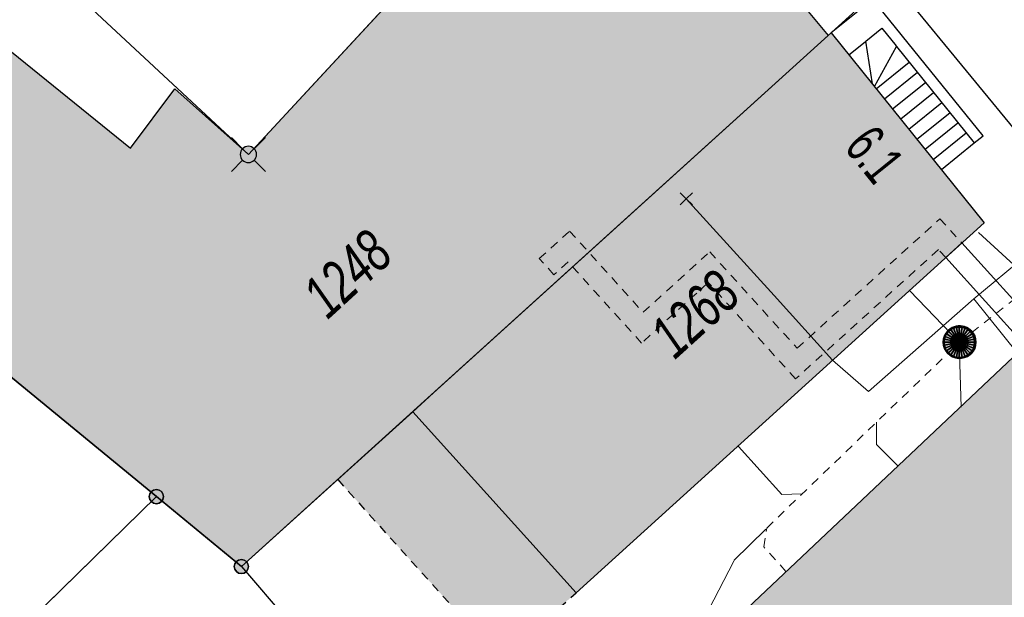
# Model space of a CAD drawing. Header units: metres. Extents: x 2695560 to 2696939, y 1260529 to 1262050.
# Tile 147 of 256: x 2695685 to 2695708, y 1260926 to 1260939. Entities that reach past the tile are written whole.
import ezdxf

# ---------------------------------------------------------------- set-up
doc = ezdxf.new("R2010")
doc.units = ezdxf.units.M
doc.linetypes.add('AUSGEZOGEN', pattern=[0])
doc.linetypes.add('VERDECKT2_S2', pattern=[0.36, 0.2, -0.16])
for name, color, linetype in [('XR$1$AV_Flächen (EO)', 7, 'AUSGEZOGEN'), ('XR$1$AV_Gebäudeflächen (BB)', 7, 'AUSGEZOGEN'), ('XR$1$AV_Gebäudeflächen (EO)', 7, 'AUSGEZOGEN'), ('XR$1$AV_Grenzpunkte', 7, 'AUSGEZOGEN'), ('XR$1$AV_Haus-Nr.', 7, 'AUSGEZOGEN'), ('XR$1$AV_Linien (BB)', 7, 'AUSGEZOGEN'), ('XR$1$AV_Linien (EO)', 7, 'AUSGEZOGEN'), ('XR$1$AV_Versicherung-Nr.', 7, 'AUSGEZOGEN'), ('XR$1$AW_LK_Schachtdeckel', 24, 'AUSGEZOGEN'), ('XR$1$Liegenschaftsgrenzen', 7, 'AUSGEZOGEN'), ('XR$1$PFAV', 255, 'AUSGEZOGEN'), ('XR$1$PFAW', 255, 'AUSGEZOGEN'), ('XR$1$RP_Abstandslinie', 7, 'AUSGEZOGEN')]:
    doc.layers.add(name, color=color, linetype=linetype)
for name, color, linetype, lineweight in [('XR$2$ABW-Linie-R-genau', 4, 'AUSGEZOGEN', 18), ('XR$2$ABW-Linie-R-ungenau', 4, 'VERDECKT2_S2', 18), ('XR$2$ABW-Punkt', 6, 'AUSGEZOGEN', 18), ('XR$2$ELE-LinieFlaeche-genau', 1, 'AUSGEZOGEN', 18), ('XR$2$ELE-LinieFlaeche-ungenau', 1, 'VERDECKT2_S2', 18), ('XR$2$KOM-Linie-U-genau', 91, 'AUSGEZOGEN', 18), ('XR$2$KOM-Punkt-U', 91, 'AUSGEZOGEN', 18)]:
    doc.layers.add(name, color=color, linetype=linetype, lineweight=lineweight)
doc.styles.add('ARIAL', font='arial.ttf')

# ---------------------------------------------------------------- blocks, each defined once
blk = doc.blocks.new('BAV15')
at = {"layer": 'XR$1$PFAV', "transparency": 33554687}
blk.add_hatch(color=7, dxfattribs=at).paths.add_polyline_path([(0.5, 0), (0.49, 0.101), (0.459, 0.197), (0.41, 0.286), (0.344, 0.362), (0.264, 0.424), (0.174, 0.469), (0.076, 0.494), (-0.025, 0.499), (-0.125, 0.484), (-0.22, 0.449), (-0.306, 0.395), (-0.379, 0.326), (-0.437, 0.243), (-0.477, 0.15), (-0.497, 0.051), (-0.497, -0.051), (-0.477, -0.15), (-0.437, -0.243), (-0.379, -0.326), (-0.306, -0.395), (-0.22, -0.449), (-0.125, -0.484), (-0.025, -0.499), (0.076, -0.494), (0.174, -0.469), (0.264, -0.424), (0.344, -0.362), (0.41, -0.286), (0.459, -0.197), (0.49, -0.101)])
at = {"color": 7, "transparency": 33554687}
for start, end in [(90, 270), (270, 90)]:
    blk.add_arc((0, 0), 0.5, start, end, dxfattribs=at)
at = {"layer": 'XR$1$PFAV', "transparency": 33554687}
blk.add_circle((0, 0), 0.5, dxfattribs=at)
blk = doc.blocks.new('BWAV19')
at = {"layer": 'XR$1$PFAV', "transparency": 33554687}
blk.add_hatch(color=7, dxfattribs=at).paths.add_polyline_path([(0, 0.24), (-0.024, 0.239), (-0.048, 0.235), (-0.072, 0.229), (-0.095, 0.221), (-0.116, 0.21), (-0.137, 0.197), (-0.156, 0.182), (-0.174, 0.165), (-0.19, 0.147), (-0.204, 0.127), (-0.215, 0.106), (-0.225, 0.083), (-0.232, 0.06), (-0.237, 0.036), (-0.24, 0.012), (-0.24, -0.012), (-0.237, -0.036), (-0.232, -0.06), (-0.225, -0.083), (-0.215, -0.106), (-0.204, -0.127), (-0.19, -0.147), (-0.174, -0.165), (-0.156, -0.182), (-0.137, -0.197), (-0.116, -0.21), (-0.095, -0.221), (-0.072, -0.229), (-0.048, -0.235), (-0.024, -0.239), (0, -0.24), (0.024, -0.239), (0.048, -0.235), (0.072, -0.229), (0.095, -0.221), (0.116, -0.21), (0.137, -0.197), (0.156, -0.182), (0.174, -0.165), (0.19, -0.147), (0.204, -0.127), (0.215, -0.106), (0.225, -0.083), (0.232, -0.06), (0.237, -0.036), (0.24, -0.012), (0.24, 0.012), (0.237, 0.036), (0.232, 0.06), (0.225, 0.083), (0.215, 0.106), (0.204, 0.127), (0.19, 0.147), (0.174, 0.165), (0.156, 0.182), (0.137, 0.197), (0.116, 0.21), (0.095, 0.221), (0.072, 0.229), (0.048, 0.235), (0.024, 0.239)])
at = {"color": 7, "transparency": 33554687}
for p, q in [((-0.5, 0.5), (-0.17, 0.17)), ((0.17, 0.17), (0.5, 0.5)), ((-0.5, -0.5), (-0.17, -0.17)), ((0.17, -0.17), (0.5, -0.5))]:
    blk.add_line(p, q, dxfattribs=at)
for start, end in [(90, 270), (270, 90)]:
    blk.add_arc((0, 0), 0.24, start, end, dxfattribs=at)
blk = doc.blocks.new('COMPLEXOBJECT_1438')
at = {"layer": 'XR$1$RP_Abstandslinie', "color": 7, "linetype": 'AUSGEZOGEN', "transparency": 33554687}
blk.add_line((5719.71, 10921.28), (5686.94, 10961.15), dxfattribs=at)
blk = doc.blocks.new('BAW2082')
at = {"layer": 'XR$1$PFAW', "transparency": 33554687}
blk.add_hatch(color=7, dxfattribs=at).paths.add_polyline_path([(0.509, -0.003), (0.499, 0.098), (0.469, 0.194), (0.42, 0.283), (0.354, 0.359), (0.274, 0.421), (0.183, 0.466), (0.085, 0.491), (-0.016, 0.496), (-0.116, 0.481), (-0.211, 0.446), (-0.297, 0.392), (-0.37, 0.323), (-0.428, 0.24), (-0.468, 0.147), (-0.488, 0.047), (-0.488, -0.054), (-0.468, -0.153), (-0.428, -0.246), (-0.37, -0.329), (-0.297, -0.398), (-0.211, -0.452), (-0.116, -0.487), (-0.016, -0.502), (0.085, -0.497), (0.183, -0.472), (0.274, -0.427), (0.354, -0.366), (0.42, -0.289), (0.469, -0.2), (0.499, -0.104)])
at = {"transparency": 33554687}
for start, end in [(91.1948, 268.8052), (268.8052, 91.1948)]:
    blk.add_arc((0.01, 0), 0.5, start, end, dxfattribs=at)
at = {"layer": 'XR$1$PFAW', "transparency": 33554687}
blk.add_circle((0.009, -0.003), 0.5, dxfattribs=at)
blk = doc.blocks.new('KOM-UNBEKANNT-U')
at = {"layer": 'XR$2$KOM-Punkt-U', "linetype": 'AUSGEZOGEN', "lineweight": 20, "transparency": 33554687}
for p, q in [((0, 0, 2500), (-141, 141, 2500)), ((-141, -141, 2500), (0, 0, 2500)), ((0, 0, 2500), (141, 141, 2500)), ((141, -141, 2500), (0, 0, 2500))]:
    blk.add_line(p, q, dxfattribs=at)
blk = doc.blocks.new('ABW-NORMSCHACHT_WEITERE')
at = {"layer": 'XR$2$ABW-Punkt', "linetype": 'AUSGEZOGEN', "lineweight": 25, "transparency": 33554687}
for points in [[(-196, 39, 2500), (0, 0, 2500), (-200, 0, 2500)], [(-196, 39), (0, 0), (-200, 0)], [(-196, 39, 2500), (-196, 39), (-200, 0), (-200, 0, 2500)], [(-200, 0, 2500), (0, 0, 2500), (-196, -39, 2500)], [(-200, 0), (0, 0), (-196, -39)], [(-185, 77, 2500), (0, 0, 2500), (-196, 39, 2500)], [(-185, 77), (0, 0), (-196, 39)], [(-185, 77, 2500), (-185, 77), (-196, 39), (-196, 39, 2500)], [(-196, -39, 2500), (0, 0, 2500), (-185, -77, 2500)], [(-196, -39), (0, 0), (-185, -77)], [(-166, 111, 2500), (0, 0, 2500), (-185, 77, 2500)], [(-166, 111), (0, 0), (-185, 77)], [(-166, 111, 2500), (-166, 111), (-185, 77), (-185, 77, 2500)], [(-185, -77, 2500), (0, 0, 2500), (-166, -111, 2500)], [(-185, -77), (0, 0), (-166, -111)], [(-141, 141, 2500), (0, 0, 2500), (-166, 111, 2500)], [(-141, 141), (0, 0), (-166, 111)], [(-141, 141, 2500), (-141, 141), (-166, 111), (-166, 111, 2500)], [(-166, -111, 2500), (0, 0, 2500), (-141, -141, 2500)], [(-166, -111), (0, 0), (-141, -141)], [(-111, 166, 2500), (0, 0, 2500), (-141, 141, 2500)], [(-111, 166), (0, 0), (-141, 141)], [(-111, 166, 2500), (-111, 166), (-141, 141), (-141, 141, 2500)], [(-141, -141, 2500), (0, 0, 2500), (-111, -166, 2500)], [(-141, -141), (0, 0), (-111, -166)], [(-77, 185, 2500), (0, 0, 2500), (-111, 166, 2500)], [(-77, 185), (0, 0), (-111, 166)], [(-77, 185, 2500), (-77, 185), (-111, 166), (-111, 166, 2500)], [(-111, -166, 2500), (0, 0, 2500), (-77, -185, 2500)], [(-111, -166), (0, 0), (-77, -185)], [(-39, 196, 2500), (0, 0, 2500), (-77, 185, 2500)], [(-39, 196), (0, 0), (-77, 185)], [(-39, 196, 2500), (-39, 196), (-77, 185), (-77, 185, 2500)], [(-77, -185, 2500), (0, 0, 2500), (-39, -196, 2500)], [(-77, -185), (0, 0), (-39, -196)], [(0, 200, 2500), (0, 0, 2500), (-39, 196, 2500)], [(0, 200), (0, 0), (-39, 196)], [(0, 200, 2500), (0, 200), (-39, 196), (-39, 196, 2500)], [(-39, -196, 2500), (0, 0, 2500), (0, -200, 2500)], [(-39, -196), (0, 0), (0, -200)], [(39, 196, 2500), (0, 0, 2500), (0, 200, 2500)], [(39, 196), (0, 0), (0, 200)], [(39, 196, 2500), (39, 196), (0, 200), (0, 200, 2500)], [(77, 185, 2500), (0, 0, 2500), (39, 196, 2500)], [(77, 185), (0, 0), (39, 196)], [(111, 166, 2500), (0, 0, 2500), (77, 185, 2500)], [(111, 166), (0, 0), (77, 185)], [(141, 141, 2500), (0, 0, 2500), (111, 166, 2500)], [(141, 141), (0, 0), (111, 166)], [(166, 111, 2500), (0, 0, 2500), (141, 141, 2500)], [(166, 111), (0, 0), (141, 141)], [(185, 77, 2500), (0, 0, 2500), (166, 111, 2500)], [(185, 77), (0, 0), (166, 111)], [(196, 39, 2500), (0, 0, 2500), (185, 77, 2500)], [(196, 39), (0, 0), (185, 77)], [(200, 0, 2500), (0, 0, 2500), (196, 39, 2500)], [(200, 0), (0, 0), (196, 39)], [(0, -200, 2500), (0, 0, 2500), (39, -196, 2500)], [(39, -196, 2500), (0, 0, 2500), (77, -185, 2500)], [(77, -185, 2500), (0, 0, 2500), (111, -166, 2500)], [(111, -166, 2500), (0, 0, 2500), (141, -141, 2500)], [(141, -141, 2500), (0, 0, 2500), (166, -111, 2500)], [(166, -111, 2500), (0, 0, 2500), (185, -77, 2500)], [(185, -77, 2500), (0, 0, 2500), (196, -39, 2500)], [(196, -39, 2500), (0, 0, 2500), (200, 0, 2500)], [(0, -200), (0, 0), (39, -196)], [(39, -196), (0, 0), (77, -185)], [(77, -185), (0, 0), (111, -166)], [(111, -166), (0, 0), (141, -141)], [(141, -141), (0, 0), (166, -111)], [(166, -111), (0, 0), (185, -77)], [(185, -77), (0, 0), (196, -39)], [(196, -39), (0, 0), (200, 0)], [(77, 185, 2500), (77, 185), (39, 196), (39, 196, 2500)], [(111, 166, 2500), (111, 166), (77, 185), (77, 185, 2500)], [(141, 141, 2500), (141, 141), (111, 166), (111, 166, 2500)], [(166, 111, 2500), (166, 111), (141, 141), (141, 141, 2500)], [(185, 77, 2500), (185, 77), (166, 111), (166, 111, 2500)], [(196, 39, 2500), (196, 39), (185, 77), (185, 77, 2500)], [(200, 0, 2500), (200, 0), (196, 39), (196, 39, 2500)], [(-200, 0, 2500), (-200, 0), (-196, -39), (-196, -39, 2500)], [(-196, -39, 2500), (-196, -39), (-185, -77), (-185, -77, 2500)], [(-185, -77, 2500), (-185, -77), (-166, -111), (-166, -111, 2500)], [(-166, -111, 2500), (-166, -111), (-141, -141), (-141, -141, 2500)], [(-141, -141, 2500), (-141, -141), (-111, -166), (-111, -166, 2500)], [(-111, -166, 2500), (-111, -166), (-77, -185), (-77, -185, 2500)], [(-77, -185, 2500), (-77, -185), (-39, -196), (-39, -196, 2500)], [(-39, -196, 2500), (-39, -196), (0, -200), (0, -200, 2500)], [(0, -200, 2500), (0, -200), (39, -196), (39, -196, 2500)], [(39, -196, 2500), (39, -196), (77, -185), (77, -185, 2500)], [(77, -185, 2500), (77, -185), (111, -166), (111, -166, 2500)], [(111, -166, 2500), (111, -166), (141, -141), (141, -141, 2500)], [(141, -141, 2500), (141, -141), (166, -111), (166, -111, 2500)], [(166, -111, 2500), (166, -111), (185, -77), (185, -77, 2500)], [(185, -77, 2500), (185, -77), (196, -39), (196, -39, 2500)], [(196, -39, 2500), (196, -39), (200, 0), (200, 0, 2500)]]:
    blk.add_3dface(points, dxfattribs=at)
blk = doc.blocks.new('ABW-DECKEL')
at = {"layer": 'XR$2$ABW-Punkt', "linetype": 'AUSGEZOGEN', "lineweight": 25, "transparency": 33554687}
for points in [[(-247, 247, 2500), (0, 0, 2500), (-291, 194, 2500)], [(-247, 247), (0, 0), (-291, 194)], [(-247, 247, 2500), (-247, 247), (-291, 194), (-291, 194, 2500)], [(-194, 291, 2500), (0, 0, 2500), (-247, 247, 2500)], [(-194, 291), (0, 0), (-247, 247)], [(-194, 291, 2500), (-194, 291), (-247, 247), (-247, 247, 2500)], [(-134, 323, 2500), (0, 0, 2500), (-194, 291, 2500)], [(-134, 323), (0, 0), (-194, 291)], [(-134, 323, 2500), (-134, 323), (-194, 291), (-194, 291, 2500)], [(-68, 343, 2500), (0, 0, 2500), (-134, 323, 2500)], [(-68, 343), (0, 0), (-134, 323)], [(-68, 343, 2500), (-68, 343), (-134, 323), (-134, 323, 2500)], [(0, 350, 2500), (0, 0, 2500), (-68, 343, 2500)], [(0, 350), (0, 0), (-68, 343)], [(0, 350, 2500), (0, 350), (-68, 343), (-68, 343, 2500)], [(68, 343, 2500), (0, 0, 2500), (0, 350, 2500)], [(68, 343), (0, 0), (0, 350)], [(68, 343, 2500), (68, 343), (0, 350), (0, 350, 2500)], [(134, 323, 2500), (0, 0, 2500), (68, 343, 2500)], [(134, 323), (0, 0), (68, 343)], [(194, 291, 2500), (0, 0, 2500), (134, 323, 2500)], [(194, 291), (0, 0), (134, 323)], [(247, 247, 2500), (0, 0, 2500), (194, 291, 2500)], [(247, 247), (0, 0), (194, 291)], [(291, 194, 2500), (0, 0, 2500), (247, 247, 2500)], [(291, 194), (0, 0), (247, 247)], [(134, 323, 2500), (134, 323), (68, 343), (68, 343, 2500)], [(194, 291, 2500), (194, 291), (134, 323), (134, 323, 2500)], [(247, 247, 2500), (247, 247), (194, 291), (194, 291, 2500)], [(291, 194, 2500), (291, 194), (247, 247), (247, 247, 2500)], [(-343, 68, 2500), (0, 0, 2500), (-350, 0, 2500)], [(-343, 68), (0, 0), (-350, 0)], [(-343, 68, 2500), (-343, 68), (-350, 0), (-350, 0, 2500)], [(-350, 0, 2500), (0, 0, 2500), (-343, -68, 2500)], [(-350, 0), (0, 0), (-343, -68)], [(-323, 134, 2500), (0, 0, 2500), (-343, 68, 2500)], [(-323, 134), (0, 0), (-343, 68)], [(-323, 134, 2500), (-323, 134), (-343, 68), (-343, 68, 2500)], [(-343, -68, 2500), (0, 0, 2500), (-323, -134, 2500)], [(-343, -68), (0, 0), (-323, -134)], [(-291, 194, 2500), (0, 0, 2500), (-323, 134, 2500)], [(-291, 194), (0, 0), (-323, 134)], [(-291, 194, 2500), (-291, 194), (-323, 134), (-323, 134, 2500)], [(-323, -134, 2500), (0, 0, 2500), (-291, -194, 2500)], [(-323, -134), (0, 0), (-291, -194)], [(-291, -194, 2500), (0, 0, 2500), (-247, -247, 2500)], [(-291, -194), (0, 0), (-247, -247)], [(-247, -247, 2500), (0, 0, 2500), (-194, -291, 2500)], [(-247, -247), (0, 0), (-194, -291)], [(-194, -291, 2500), (0, 0, 2500), (-134, -323, 2500)], [(-194, -291), (0, 0), (-134, -323)], [(-134, -323, 2500), (0, 0, 2500), (-68, -343, 2500)], [(-134, -323), (0, 0), (-68, -343)], [(-68, -343, 2500), (0, 0, 2500), (0, -350, 2500)], [(-68, -343), (0, 0), (0, -350)], [(323, 134, 2500), (0, 0, 2500), (291, 194, 2500)], [(323, 134), (0, 0), (291, 194)], [(343, 68, 2500), (0, 0, 2500), (323, 134, 2500)], [(343, 68), (0, 0), (323, 134)], [(350, 0, 2500), (0, 0, 2500), (343, 68, 2500)], [(350, 0), (0, 0), (343, 68)], [(0, -350, 2500), (0, 0, 2500), (68, -343, 2500)], [(68, -343, 2500), (0, 0, 2500), (134, -323, 2500)], [(134, -323, 2500), (0, 0, 2500), (194, -291, 2500)], [(194, -291, 2500), (0, 0, 2500), (247, -247, 2500)], [(247, -247, 2500), (0, 0, 2500), (291, -194, 2500)], [(291, -194, 2500), (0, 0, 2500), (323, -134, 2500)], [(323, -134, 2500), (0, 0, 2500), (343, -68, 2500)], [(343, -68, 2500), (0, 0, 2500), (350, 0, 2500)], [(0, -350), (0, 0), (68, -343)], [(68, -343), (0, 0), (134, -323)], [(134, -323), (0, 0), (194, -291)], [(194, -291), (0, 0), (247, -247)], [(247, -247), (0, 0), (291, -194)], [(291, -194), (0, 0), (323, -134)], [(323, -134), (0, 0), (343, -68)], [(343, -68), (0, 0), (350, 0)], [(323, 134, 2500), (323, 134), (291, 194), (291, 194, 2500)], [(343, 68, 2500), (343, 68), (323, 134), (323, 134, 2500)], [(350, 0, 2500), (350, 0), (343, 68), (343, 68, 2500)], [(-350, 0, 2500), (-350, 0), (-343, -68), (-343, -68, 2500)], [(-343, -68, 2500), (-343, -68), (-323, -134), (-323, -134, 2500)], [(-323, -134, 2500), (-323, -134), (-291, -194), (-291, -194, 2500)], [(-291, -194, 2500), (-291, -194), (-247, -247), (-247, -247, 2500)], [(247, -247, 2500), (247, -247), (291, -194), (291, -194, 2500)], [(291, -194, 2500), (291, -194), (323, -134), (323, -134, 2500)], [(323, -134, 2500), (323, -134), (343, -68), (343, -68, 2500)], [(343, -68, 2500), (343, -68), (350, 0), (350, 0, 2500)], [(-247, -247, 2500), (-247, -247), (-194, -291), (-194, -291, 2500)], [(-194, -291, 2500), (-194, -291), (-134, -323), (-134, -323, 2500)], [(-134, -323, 2500), (-134, -323), (-68, -343), (-68, -343, 2500)], [(-68, -343, 2500), (-68, -343), (0, -350), (0, -350, 2500)], [(0, -350, 2500), (0, -350), (68, -343), (68, -343, 2500)], [(68, -343, 2500), (68, -343), (134, -323), (134, -323, 2500)], [(134, -323, 2500), (134, -323), (194, -291), (194, -291, 2500)], [(194, -291, 2500), (194, -291), (247, -247), (247, -247, 2500)]]:
    blk.add_3dface(points, dxfattribs=at)

msp = doc.modelspace()

# ---------------------------------------------------------------- hatches: boundary and pattern name
at = {"transparency": 33554687}
for points in [[(2695697.085, 1260941.128), (2695696.038, 1260940.254), (2695699.597, 1260935.992), (2695700.644, 1260936.866)], [(2695684.01, 1260935.037), (2695683.142, 1260933.985), (2695687.426, 1260930.453), (2695688.293, 1260931.505)]]:
    msp.add_hatch(color=7, dxfattribs=at).paths.add_polyline_path(points)
at = {"layer": 'XR$1$AV_Gebäudeflächen (BB)', "true_color": 0xd2d2d2, "transparency": 33554687}
for points in [[(2695694.375, 1260929.796), (2695694.851, 1260930.239), (2695699.45, 1260934.399), (2695703.912, 1260938.446), (2695698.835, 1260944.527), (2695698.697, 1260944.383), (2695696.21, 1260941.77), (2695694.155, 1260939.55), (2695690.6, 1260935.71), (2695688.915, 1260937.216), (2695687.896, 1260935.855), (2695684.411, 1260938.67), (2695680.739, 1260934.216), (2695681.356, 1260933.714), (2695688.488, 1260927.852), (2695690.439, 1260926.247), (2695692.652, 1260928.242)], [(2695694.851, 1260930.239), (2695694.375, 1260929.796), (2695698.121, 1260925.645), (2695707.492, 1260934.143), (2695703.979, 1260938.506), (2695703.912, 1260938.446), (2695699.45, 1260934.399)], [(2695702.705, 1260923.572), (2695711.48, 1260915.35), (2695711.534, 1260915.455), (2695708.157, 1260918.549), (2695716.471, 1260926.364), (2695713.409, 1260930.072), (2695710.651, 1260933.411), (2695701.51, 1260924.77)]]:
    msp.add_hatch(color=254, dxfattribs=at).paths.add_polyline_path(points)
at = {"layer": 'XR$1$AV_Gebäudeflächen (EO)', "true_color": 0xebebeb, "transparency": 33554687}
msp.add_hatch(color=7, dxfattribs=at).paths.add_polyline_path([(2695692.652, 1260928.242), (2695696.402, 1260924.087), (2695698.121, 1260925.645), (2695694.375, 1260929.796)])

# ---------------------------------------------------------------- linework, layer by layer
at = {"layer": 'XR$1$AV_Flächen (EO)', "color": 7, "linetype": 'AUSGEZOGEN', "transparency": 33554687}
msp.add_lwpolyline([(2695698.121, 1260925.645), (2695694.375, 1260929.796), (2695692.652, 1260928.242)], dxfattribs=at)
at = {"layer": 'XR$1$AV_Flächen (EO)', "color": 7, "linetype": 'VERDECKT2_S2', "transparency": 33554687}
msp.add_lwpolyline([(2695692.652, 1260928.242), (2695696.402, 1260924.087), (2695698.121, 1260925.645)], dxfattribs=at)
at = {"layer": 'XR$1$AV_Linien (BB)', "color": 7, "linetype": 'AUSGEZOGEN', "transparency": 33554687}
for p, q in [((2695698.835, 1260944.527), (2695703.912, 1260938.446)), ((2695684.411, 1260938.67), (2695687.896, 1260935.855)), ((2695699.45, 1260934.399), (2695703.912, 1260938.446)), ((2695694.851, 1260930.239), (2695699.45, 1260934.399)), ((2695688.488, 1260927.852), (2695681.356, 1260933.714)), ((2695694.375, 1260929.796), (2695694.851, 1260930.239))]:
    msp.add_line(p, q, dxfattribs=at)
for points in [[(2695696.21, 1260941.77), (2695694.155, 1260939.55), (2695690.6, 1260935.71)], [(2695703.912, 1260938.446), (2695703.979, 1260938.506), (2695707.492, 1260934.143), (2695698.121, 1260925.645), (2695694.375, 1260929.796)], [(2695687.896, 1260935.855), (2695688.915, 1260937.216), (2695690.6, 1260935.71)], [(2695681.356, 1260933.714), (2695677.098, 1260929.405), (2695683.736, 1260923.207), (2695688.488, 1260927.852)], [(2695702.705, 1260923.572), (2695701.51, 1260924.77), (2695710.651, 1260933.411), (2695713.409, 1260930.072)], [(2695694.375, 1260929.796), (2695692.652, 1260928.242), (2695690.439, 1260926.247), (2695688.488, 1260927.852)]]:
    msp.add_lwpolyline(points, dxfattribs=at)
at = {"layer": 'XR$1$AV_Linien (EO)', "color": 7, "linetype": 'AUSGEZOGEN', "transparency": 33554687}
for p, q in [((2695704.927, 1260937.333), (2695704.777, 1260938.314)), ((2695704.973, 1260937.272), (2695705.48, 1260938.189)), ((2695705.48, 1260938.189), (2695707.263, 1260935.975)), ((2695705.014, 1260937.221), (2695705.769, 1260937.83)), ((2695705.2, 1260936.989), (2695705.956, 1260937.598)), ((2695705.387, 1260936.757), (2695706.143, 1260937.366)), ((2695705.574, 1260936.525), (2695706.329, 1260937.134)), ((2695705.76, 1260936.294), (2695706.516, 1260936.902)), ((2695705.947, 1260936.062), (2695706.703, 1260936.67)), ((2695706.134, 1260935.83), (2695706.889, 1260936.439)), ((2695706.32, 1260935.598), (2695707.076, 1260936.207)), ((2695706.507, 1260935.366), (2695707.263, 1260935.975))]:
    msp.add_line(p, q, dxfattribs=at)
for points in [[(2695707.263, 1260935.975), (2695707.465, 1260936.138), (2695704.937, 1260939.278), (2695703.979, 1260938.506)], [(2695704.777, 1260938.314), (2695705.142, 1260938.608), (2695705.469, 1260938.203), (2695705.48, 1260938.189)], [(2695704.386, 1260938), (2695704.759, 1260938.3), (2695704.777, 1260938.314)]]:
    msp.add_lwpolyline(points, dxfattribs=at)
at = {"layer": 'XR$1$Liegenschaftsgrenzen', "color": 7, "linetype": 'AUSGEZOGEN', "transparency": 33554687}
for p, q in [((2695690.439, 1260926.247), (2695707.56, 1260941.75)), ((2695681.356, 1260933.714), (2695688.488, 1260927.852)), ((2695688.488, 1260927.852), (2695682.47, 1260921.97)), ((2695688.488, 1260927.852), (2695690.439, 1260926.247)), ((2695690.439, 1260926.247), (2695692.58, 1260923.76))]:
    msp.add_line(p, q, dxfattribs=at)
msp.add_lwpolyline([(2695696.21, 1260941.77), (2695690.6, 1260935.71), (2695685.721, 1260940.258)], dxfattribs=at)
at = {"layer": 'XR$2$ABW-Linie-R-genau', "linetype": 'AUSGEZOGEN', "transparency": 33554687}
for p, q in [((2695705.781, 1260932.578), (2695706.92, 1260931.397)), ((2695706.964, 1260929.908), (2695706.92, 1260931.397)), ((2695701.744, 1260926.384), (2695702.477, 1260927.105)), ((2695697.792, 1260918.749), (2695701.74, 1260926.37))]:
    msp.add_line(p, q, dxfattribs=at)
for points in [[(2695707.358, 1260933.916), (2695708.355, 1260933.004), (2695708.954, 1260932.992)], [(2695705.518, 1260928.552), (2695705.019, 1260929.051), (2695705.019, 1260929.563)], [(2695701.847, 1260929.002), (2695702.842, 1260927.904), (2695703.303, 1260927.914)]]:
    msp.add_lwpolyline(points, dxfattribs=at)
at = {"layer": 'XR$2$ABW-Linie-R-ungenau', "linetype": 'VERDECKT2_S2', "transparency": 33554687}
msp.add_line((2695706.92, 1260931.397), (2695714.893, 1260937.649), dxfattribs=at)
msp.add_lwpolyline([(2695702.94, 1260926.134), (2695702.432, 1260926.698), (2695702.499, 1260927.131), (2695706.92, 1260931.397)], dxfattribs=at)
at = {"layer": 'XR$2$ELE-LinieFlaeche-genau', "linetype": 'AUSGEZOGEN', "transparency": 33554687}
msp.add_lwpolyline([(2695708.435, 1260931.325), (2695706.608, 1260933.343), (2695706.978, 1260933.679), (2695708.805, 1260931.661), (2695708.435, 1260931.325)], close=True, dxfattribs=at)
at = {"layer": 'XR$2$ELE-LinieFlaeche-ungenau', "linetype": 'VERDECKT2_S2', "transparency": 33554687}
msp.add_lwpolyline([(2695697.278, 1260933.318), (2695697.974, 1260933.949), (2695697.975, 1260933.949), (2695699.661, 1260932.086), (2695701.192, 1260933.474), (2695701.192, 1260933.474), (2695703.196, 1260931.261), (2695706.474, 1260934.234), (2695706.978, 1260933.679), (2695706.608, 1260933.343), (2695706.44, 1260933.528), (2695703.162, 1260930.555), (2695703.161, 1260930.555), (2695701.158, 1260932.768), (2695699.625, 1260931.38), (2695699.625, 1260931.38), (2695697.939, 1260933.243), (2695697.614, 1260932.948), (2695697.278, 1260933.318)], close=True, dxfattribs=at)
at = {"layer": 'XR$2$KOM-Linie-U-genau', "linetype": 'AUSGEZOGEN', "transparency": 33554687}
for p, q in [((2695712.723, 1260936.949), (2695707.25, 1260932.392)), ((2695702.666, 1260932.468), (2695700.651, 1260934.691)), ((2695704.009, 1260930.987), (2695702.666, 1260932.468)), ((2695707.25, 1260932.392), (2695704.838, 1260930.264)), ((2695707.25, 1260932.392), (2695708.252, 1260931.145)), ((2695704.838, 1260930.264), (2695704.009, 1260930.987))]:
    msp.add_line(p, q, dxfattribs=at)

# ---------------------------------------------------------------- block references
at = {"layer": 'XR$1$AV_Grenzpunkte', "color": 7, "linetype": 'AUSGEZOGEN', "lineweight": -3, "transparency": 33554687}
for name, p, xscale, yscale in [('BWAV19', (2695690.6, 1260935.71), 0.7800000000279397, 0.7800000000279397), ('BAV15', (2695688.488, 1260927.852), 0.3249999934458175, 0.3249999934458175), ('BAV15', (2695690.439, 1260926.247), 0.3249999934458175, 0.3249999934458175)]:
    msp.add_blockref(name, p, dxfattribs=dict(at, xscale=xscale, yscale=yscale))
at = {"layer": 'XR$1$AW_LK_Schachtdeckel', "color": 24, "linetype": 'AUSGEZOGEN', "lineweight": -3, "transparency": 33554687, "xscale": 0.7499999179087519, "yscale": 0.7499999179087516, "rotation": 41.60281022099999}
msp.add_blockref('BAW2082', (2695706.921, 1260931.396), dxfattribs=at)
at = {"layer": 'XR$1$RP_Abstandslinie', "color": 7, "linetype": 'AUSGEZOGEN', "lineweight": -3, "transparency": 33554687}
msp.add_blockref('COMPLEXOBJECT_1438', (2690000.97, 1249999.81), dxfattribs=at)
at = {"layer": 'XR$2$ABW-Punkt', "color": 6, "linetype": 'AUSGEZOGEN', "lineweight": 18, "transparency": 33554687, "xscale": 0.001, "yscale": 0.001, "zscale": 0.001, "rotation": 360}
for name in ['ABW-DECKEL', 'ABW-NORMSCHACHT_WEITERE']:
    msp.add_blockref(name, (2695706.92, 1260931.397), dxfattribs=at)
at = {"layer": 'XR$2$KOM-Punkt-U', "color": 91, "linetype": 'AUSGEZOGEN', "lineweight": 18, "transparency": 33554687, "xscale": 0.001, "yscale": 0.001, "zscale": 0.001}
msp.add_blockref('KOM-UNBEKANNT-U', (2695700.651, 1260934.691), dxfattribs=at)

# ---------------------------------------------------------------- texts
at = {"layer": 'XR$1$AV_Haus-Nr.', "color": 7, "transparency": 33554687, "insert": (2695705.339, 1260936.005), "char_height": 0.9297, "width": 1.5135, "attachment_point": 2, "rotation": 308.8404, "style": 'ARIAL'}
msp.add_mtext('\\W0.64;6.1', dxfattribs=at)
at = {"layer": 'XR$1$AV_Versicherung-Nr.', "color": 7, "transparency": 33554687, "char_height": 0.96842, "width": 2.45636, "attachment_point": 5, "style": 'ARIAL'}
for s, insert, rotation in [('\\A1;{\\fArial|i1|b0;\\H0.968418;\\W0.700000;\\C7;1248}\\P', (2695692.872, 1260932.968), 42.4863), ('\\A1;{\\fArial|i1|b0;\\H0.968418;\\W0.700000;\\C7;1268}\\P', (2695700.846, 1260932.044), 42.2028)]:
    msp.add_mtext(s, dxfattribs=dict(at, insert=insert, rotation=rotation))

doc.saveas('drawing.dxf')
